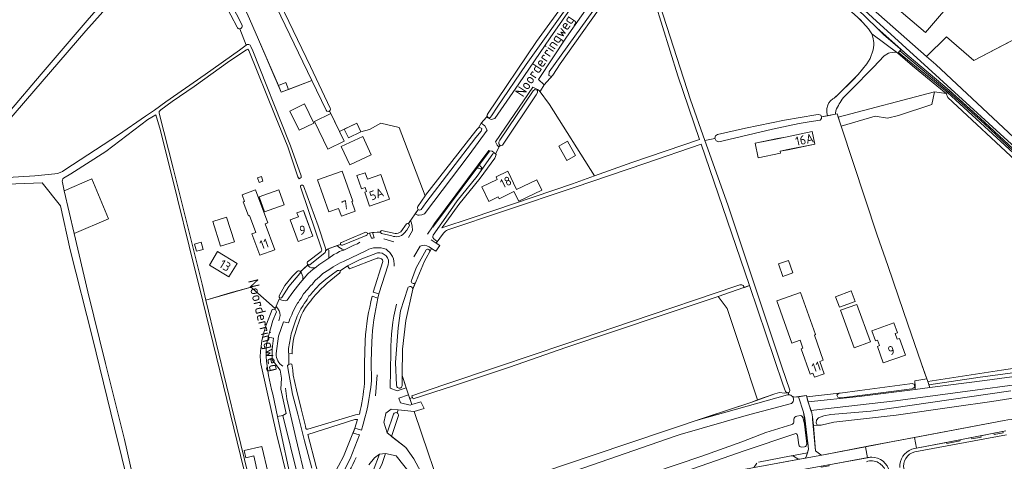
# Model space of a CAD drawing. Header units: metres. Extents: x 209813 to 223847, y 571801 to 587119.
# Tile 38 of 256: x 213344 to 213779, y 573755 to 573950. Entities that reach past the tile are written whole.
import ezdxf
from ezdxf.enums import TextEntityAlignment as Align

# ---------------------------------------------------------------- set-up
doc = ezdxf.new("R2010")
doc.units = ezdxf.units.M
for name, color, linetype, lineweight in [('B-RO-GR-BEPLANTING_CULTUUR_BOSPLANTSOEN-GV', 8, 'Continuous', 0), ('B-RO-GR-BOS_LOOF-GV', 8, 'Continuous', 0), ('B-RO-GR-BOUWLAND_AKKERBOUW-GV', 8, 'Continuous', 0), ('B-RO-GR-GRAS-GV', 8, 'Continuous', 0), ('B-RO-GR-GROENVOORZIENING-GV', 8, 'Continuous', 0), ('B-RO-GR-HOUTWAL-GV', 8, 'Continuous', 0), ('B-RO-OG-BEBOUWING-GV', 8, 'Continuous', 0), ('B-RO-OG-BEBOUWING-T18', 8, 'Continuous', 0), ('B-RO-OG-TERREIN_CULTUURSCHEIDING-GV', 8, 'Continuous', 0), ('B-RO-OG-TERREIN_ERF-GV', 8, 'Continuous', 0), ('B-RO-OG-TOPOGRAFIE-T18', 8, 'Continuous', 0), ('B-RO-OG-WEG-GV', 8, 'Continuous', 0), ('B-RO-VH-VERHARDING_BETONSTRAATSTEEN-GV', 8, 'Continuous', 0), ('B-RO-VH-VERHARDING_HALFVERHARDING-GV', 8, 'Continuous', 0), ('B-RO-VH-VERHARDING_PUIN-GV', 8, 'Continuous', 0), ('B-RO-VH-VERHARDING_STRAATBAKSTEEN-GV', 8, 'Continuous', 0), ('B-RO-VH-VERHARDING_TEGEL-GV', 8, 'Continuous', 0)]:
    doc.layers.add(name, color=color, linetype=linetype, lineweight=lineweight)
doc.styles.add('NLCS-ISO-M200-T18', font='txt', dxfattribs={"height": 0.36})

msp = doc.modelspace()

# ---------------------------------------------------------------- linework, layer by layer
at = {"layer": 'B-RO-GR-BEPLANTING_CULTUUR_BOSPLANTSOEN-GV'}
for points in [[(213453.606, 573809.036, 0.0847111), (213452.767, 573800.997)], [(213455.45, 573799.43, -0.0640464), (213456.041, 573809.059)], [(213452.767, 573800.997, 0.0416576), (213455.659, 573784.379)], [(213510.604, 573776.021, -0.2924265), (213511.193, 573774.888)], [(213685.741, 573773.247, -0.3353141), (213687.072, 573774.594)], [(213688.577, 573774.937, -0.2613883), (213689.868, 573773.661)], [(213684.75, 573770.953, 0.2493242), (213685.637, 573771.851)], [(213687.344, 573766.226, 0.3544788), (213686.112, 573766.888)], [(213689.048, 573760.879, -0.2495058), (213687.871, 573761.932)], [(213691.439, 573762.399, -0.3262601), (213690.386, 573761.11)], [(213684.457, 573757.046, -0.0461567), (213684.711, 573757.095)]]:
    msp.add_lwpolyline(points, format="xyb", dxfattribs=at)
at = {"layer": 'B-RO-GR-BEPLANTING_CULTUUR_BOSPLANTSOEN-GV', "flags": 128}
for points in [[(213456.041, 573809.059), (213453.722, 573809.454), (213453.606, 573809.036)], [(213461.68, 573775.73), (213459.31, 573786.53), (213459.52, 573791.47), (213458.95, 573794.99), (213455.45, 573799.43)], [(213818.397, 573793.127), (213730.551, 573781.381), (213693.243, 573777.196), (213693.651, 573776.069), (213693.935, 573774.276), (213694.306, 573770.478), (213696.034, 573770.697), (213695.504, 573771.624), (213695.655, 573772.799), (213696.637, 573773.852), (213698.972, 573774.766), (213702.044, 573775.325), (213719.668, 573776.794), (213781.399, 573785.74)], [(213455.659, 573784.379), (213457.751, 573774.428), (213460.12, 573774.94), (213461.68, 573775.73)], [(213684.711, 573757.095), (213691.661, 573758.435), (213692.121, 573760.001), (213690.474, 573773.664), (213689.966, 573776.389), (213687.724, 573783.222), (213685.695, 573782.955), (213685.748, 573783.139), (213685.048, 573783.344)], [(213792.042, 573770.745), (213798.933, 573784.886), (213793.526, 573784.396), (213773.102, 573781.143), (213756.51, 573778.693), (213730.782, 573775.071), (213703.394, 573772.019), (213697.673, 573770.694), (213696.812, 573770.641), (213696.034, 573770.697)], [(213684.134, 573780.016), (213664.689, 573774.983), (213635.442, 573766.455), (213633.312, 573765.745), (213581.909, 573748.038), (213550.819, 573737.572), (213527.945, 573729.768), (213529.517, 573725.204)], [(213511.193, 573774.888), (213508.052, 573765.637), (213514.481, 573760.734), (213517.958, 573755.754), (213520.991, 573749.969), (213526.585, 573733.72), (213532.021, 573735.585), (213524.44, 573757.97), (213518.141, 573776.653), (213511.018, 573777.388), (213510.604, 573776.021)], [(213687.072, 573774.594), (213688.577, 573774.937)], [(213623.352, 573749.522), (213645.047, 573756.887), (213662.753, 573763.35), (213673.332, 573767.372), (213684.75, 573770.953)], [(213685.637, 573771.851), (213685.741, 573773.247)], [(213689.868, 573773.661), (213690.384, 573771.153), (213691.439, 573762.399)], [(213694.306, 573770.478), (213695.267, 573759.375), (213697.532, 573757.595), (213697.776, 573757.459), (213698.052, 573757.417), (213719.14, 573761.461)], [(213719.14, 573761.461), (213733.307, 573764.196), (213778.445, 573772.778)], [(213686.112, 573766.888), (213663.725, 573759.338), (213628.811, 573747.029), (213620.123, 573744.133)], [(213687.871, 573761.932), (213687.344, 573766.226)], [(213482.888, 573719.189), (213484.592, 573719.85), (213487.43, 573720.504), (213500.087, 573724.973), (213519.91, 573731.43), (213521.593, 573732.007), (213516.303, 573749.366), (213510.207, 573757.047), (213505.489, 573758.086), (213503.992, 573753.677), (213497.92, 573740.973), (213493.206, 573733.665), (213481.671, 573720.515)], [(213670.028, 573754.263), (213684.457, 573757.046)], [(213690.386, 573761.11), (213689.048, 573760.879)]]:
    msp.add_lwpolyline(points, dxfattribs=at)
at = {"layer": 'B-RO-GR-BEPLANTING_CULTUUR_BOSPLANTSOEN-GV'}
msp.add_arc((213683.44, 573781.996), 2.098, 289.30855, 52.52961, dxfattribs=at)
at = {"layer": 'B-RO-GR-BOS_LOOF-GV', "flags": 128}
msp.add_lwpolyline([(213752.847, 573917.096), (213738.062, 573929.4), (213731.574, 573934.888), (213730.966, 573935.238), (213730.063, 573935.346), (213729.229, 573935.284), (213728.119, 573935.109), (213727.395, 573934.9), (213725.559, 573933.701), (213720.893, 573928.753), (213710.986, 573918.757), (213707.593, 573915.359), (213707.073, 573914.661), (213706.186, 573913.163), (213705.706, 573912.595), (213705.379, 573911.88), (213704.534, 573910.426), (213704.256, 573909.477), (213704.086, 573908.444), (213704.094, 573908.073), (213704.749, 573908.214), (213705.242, 573906.724), (213747.736, 573917.934)], close=True, dxfattribs=at)
msp.add_lwpolyline([(213752.847, 573917.096), (213738.062, 573929.4), (213731.574, 573934.888), (213730.966, 573935.238), (213730.063, 573935.346), (213729.229, 573935.284), (213728.119, 573935.109), (213727.395, 573934.9), (213725.559, 573933.701), (213720.893, 573928.753), (213710.986, 573918.757), (213707.593, 573915.359), (213707.073, 573914.661), (213706.186, 573913.163), (213705.706, 573912.595), (213705.379, 573911.88), (213704.534, 573910.426), (213704.256, 573909.477), (213704.086, 573908.444), (213704.094, 573908.073), (213704.749, 573908.214), (213705.242, 573906.724), (213747.736, 573917.934)], close=True, dxfattribs=at)
at = {"layer": 'B-RO-GR-BOUWLAND_AKKERBOUW-GV', "flags": 128}
msp.add_lwpolyline([(213363.677, 573874.178), (213368.053, 573855.255), (213383.138, 573861.834), (213375.767, 573879.468)], close=True, dxfattribs=at)
msp.add_lwpolyline([(213363.677, 573874.178), (213368.053, 573855.255), (213383.138, 573861.834), (213375.767, 573879.468)], close=True, dxfattribs=at)
at = {"layer": 'B-RO-GR-GRAS-GV', "flags": 128}
for points in [[(213462.676, 573918.89), (213472.949, 573922.824), (213451.459, 573967.594), (213431.367, 574009.552), (213420.366, 573998.196), (213434.955, 573970.612), (213444.385, 573952.446), (213449.421, 573940.916), (213458.183, 573920.656)], [(213414.445, 573992.23), (213402.329, 573977.523), (213373.256, 573944.744), (213338.322, 573904.348), (213337.724, 573903.786), (213336.827, 573904.372), (213336.267, 573904.938), (213339.435, 573909.216), (213353.445, 573925.673), (213373.798, 573949.395), (213397.19, 573976.486), (213414.721, 573996.004)], [(213440.016, 573946.372), (213425.97, 573973.145), (213415.85, 573992.138)], [(213449.574, 573976.64), (213472.321, 573929.058), (213480.979, 573910.709), (213481.125, 573910.287), (213481.052, 573909.665), (213480.771, 573909.426), (213485.166, 573900.329), (213492.738, 573904.034), (213494.586, 573900.258), (213498.326, 573901.223), (213503.444, 573904.026), (213511.473, 573902.073), (213523.035, 573871.958), (213523.173, 573872.159), (213543.661, 573898.548), (213545.886, 573901.439), (213546.453, 573902.001), (213547.67, 573903.98), (213549.99, 573906.75), (213550.502, 573907.943), (213572.164, 573940.068), (213585.542, 573958.701)], [(213168.56, 573973.641), (213210.49, 573949.675), (213261.075, 573921.081), (213287.612, 573905.849), (213311.197, 573891.888), (213325.775, 573882.701), (213329.255, 573880.781), (213333.77, 573879.765), (213350.626, 573880.72), (213359.5, 573881.629)], [(213834.279, 573968.016), (213765.074, 573931.72), (213753.105, 573942.108), (213744.306, 573933.455), (213748.303, 573929.913), (213819.398, 573863.421)], [(213363.992, 573883.358), (213387.656, 573898.865), (213399.594, 573907.109), (213403.558, 573909.703), (213408.458, 573913.415), (213425.927, 573925.559), (213441.048, 573936.325), (213443.983, 573938.486), (213441.122, 573945.684)], [(213785.58, 573885.662), (213753.703, 573915.422), (213752.847, 573917.096), (213747.736, 573917.934)], [(213445.982, 573738.536), (213424.863, 573825.432), (213418.808, 573849.641), (213413.634, 573870.578), (213406.082, 573900.777), (213404.145, 573907.688), (213400.627, 573905.709), (213381.947, 573891.531), (213366.523, 573881.594), (213363.403, 573879.786)], [(213706.571, 573902.71), (213722.499, 573854.598), (213727.151, 573841.213), (213731.9, 573827.339), (213736.032, 573815.267), (213738.911, 573806.717), (213743.4, 573793.97), (213744.76, 573789.957), (213777.284, 573794.876), (213823.729, 573801.806)], [(213517.401, 573782.882), (213517.141, 573783.63), (213531.207, 573788.39), (213555.376, 573796.502), (213585.085, 573806.54), (213614.073, 573816.388), (213660.091, 573831.991), (213661.874, 573832.564), (213662.749, 573832.626), (213663.246, 573832.338), (213663.577, 573831.896), (213663.59, 573831.298), (213666.066, 573832.291), (213652.266, 573872.83), (213644.782, 573894.733), (213619.915, 573886.221), (213589.228, 573875.813), (213557.498, 573865.185), (213532.906, 573856.902)], [(213362.821, 573877.884), (213363.677, 573874.178), (213375.767, 573879.468), (213383.138, 573861.834), (213368.053, 573855.255), (213374.142, 573829.49), (213381.934, 573797.826), (213390.222, 573764.337), (213393.915, 573748.042)], [(213402.805, 573695.322), (213403.772, 573695.737), (213395.755, 573729.551), (213385.794, 573769.437), (213376.11, 573809.283), (213366.253, 573848.061), (213361.942, 573867.505), (213353.964, 573877.744), (213334.557, 573876.911), (213327.096, 573875.204), (213315.347, 573872.208), (213314.085, 573872.653)], [(213531.05, 573855.445), (213527.748, 573851.053), (213529.39, 573849.94), (213527.61, 573847.53), (213525.787, 573848.664), (213522.601, 573843.024), (213517.475, 573830.662), (213514.412, 573816.911), (213512.884, 573804.211), (213512.781, 573792.612), (213515.628, 573783.991), (213516.161, 573782.451)]]:
    msp.add_lwpolyline(points, dxfattribs=at)
for points in [[(213573.343, 573918.482), (213577.846, 573912.333), (213597.716, 573880.784), (213614.127, 573886.719), (213644.05, 573896.876), (213634.458, 573924.949), (213624.26, 573957.601), (213617.536, 573978.597), (213617.434, 573978.808), (213605.992, 573963.338), (213582.539, 573930.166), (213579.331, 573925.199), (213575.5, 573921.02), (213573.82, 573918.24)], [(213462.676, 573918.89), (213461.486, 573922.062), (213458.183, 573920.656), (213459.477, 573917.665)], [(213731.847, 573907.365), (213746.531, 573912.326), (213747.736, 573917.934), (213705.242, 573906.724), (213706.571, 573902.71), (213721.594, 573907.1), (213727.018, 573906.307)], [(213662.788, 573802.699), (213656.252, 573822.198), (213652.322, 573827.539), (213628.006, 573819.428), (213585.104, 573804.893), (213560.171, 573796.301), (213535.405, 573788.054), (213517.634, 573782.211), (213517.401, 573782.882), (213516.161, 573782.451), (213517.105, 573779.72), (213521.004, 573780.94), (213522.459, 573777.964), (213518.141, 573776.653), (213524.44, 573757.97), (213532.021, 573735.585), (213543.927, 573739.669), (213575.345, 573749.963), (213597.171, 573757.435), (213646.588, 573774.01), (213667.127, 573780.87), (213669.666, 573781.778)]]:
    msp.add_lwpolyline(points, close=True, dxfattribs=at)
at = {"layer": 'B-RO-GR-GRAS-GV'}
for points in [[(213441.122, 573945.684, -0.3076165), (213440.016, 573946.372)], [(213359.5, 573881.629, 0.130532), (213363.992, 573883.358)], [(213363.403, 573879.786, 0.2537872), (213362.821, 573877.884)], [(213532.906, 573856.902, 0.1349648), (213531.05, 573855.445)]]:
    msp.add_lwpolyline(points, format="xyb", dxfattribs=at)
at = {"layer": 'B-RO-GR-GROENVOORZIENING-GV', "flags": 128}
msp.add_lwpolyline([(213732.484, 573935.937), (213731.842, 573935.197), (213753.306, 573917.72), (213753.546, 573917.499), (213754.137, 573917.839)], close=True, dxfattribs=at)
msp.add_lwpolyline([(213753.546, 573917.499), (213782.426, 573890.906), (213816.345, 573859.057), (213816.787, 573859.57), (213780.043, 573894.212), (213770.034, 573903.574), (213754.137, 573917.839)], dxfattribs=at)
at = {"layer": 'B-RO-GR-HOUTWAL-GV', "flags": 128}
for points in [[(213683.426, 573784.093), (213683.178, 573784.874), (213681.617, 573784.841), (213679.389, 573785.07), (213677.307, 573784.512), (213667.127, 573780.87), (213642.624, 573772.681), (213682.866, 573783.981)], [(213682.866, 573783.981), (213683.227, 573784.082)]]:
    msp.add_lwpolyline(points, dxfattribs=at)
at = {"layer": 'B-RO-GR-HOUTWAL-GV'}
msp.add_lwpolyline([(213683.227, 573784.082, -0.0264485), (213683.426, 573784.093)], format="xyb", dxfattribs=at)
at = {"layer": 'B-RO-OG-BEBOUWING-GV', "flags": 128}
for points in [[(213745.809, 574001.934), (213716.435, 573967.53), (213743.846, 573944.126), (213773.22, 573978.53)], [(213485.166, 573900.329), (213481.302, 573908.327), (213474.058, 573904.827), (213479.959, 573892.613), (213487.203, 573896.113)], [(213487.284, 573901.365), (213489.132, 573897.589), (213494.586, 573900.258), (213492.738, 573904.034)], [(213694.89, 573894.69), (213693.7, 573900.42), (213681.96, 573897.82), (213678.45, 573897.25), (213668.56, 573895.2), (213669.89, 573888.73), (213679.77, 573890.79), (213679.59, 573891.67), (213683.11, 573892.25)], [(213495.405, 573898.126), (213485.919, 573893.749), (213489.647, 573885.671), (213499.133, 573890.048)], [(213581.903, 573893.842), (213585.439, 573887.592), (213589.337, 573889.797), (213585.801, 573896.047)], [(213492.03, 573865.199), (213490.558, 573869.369), (213491.032, 573869.537), (213486.338, 573882.833), (213475.48, 573878.947), (213480.514, 573864.882), (213484.769, 573866.405), (213485.984, 573863.009)], [(213507.16, 573870.48), (213503.37, 573881.32), (213497.5, 573879.27), (213496.5, 573882.12), (213492.87, 573880.85), (213494.88, 573875.09), (213496.41, 573875.63), (213497.06, 573873.78), (213496.32, 573873.52), (213498.45, 573867.44)], [(213574.48, 573874.45), (213572.25, 573879.05), (213563.34, 573874.72), (213559.39, 573882.86), (213554.25, 573880.36), (213554.81, 573879.21), (213547.9, 573875.85), (213551.01, 573869.5), (213555.16, 573871.52), (213555.61, 573870.59), (213562.15, 573873.84), (213564.3, 573869.52)], [(213452.342, 573859.512), (213453.517, 573859.944), (213448.109, 573874.629), (213442.183, 573872.447), (213443.272, 573869.487), (213442.648, 573869.257), (213444.924, 573863.074), (213445.441, 573863.265), (213448.206, 573855.756), (213446.524, 573855.137), (213449.996, 573845.712), (213456.538, 573848.122)], [(213432.669, 573849.638), (213438.776, 573851.569), (213435.33, 573862.462), (213429.224, 573860.531)], [(213469.92, 573863.672), (213469.248, 573865.519), (213466.357, 573864.467), (213467.029, 573862.62), (213463.385, 573861.295), (213466.836, 573851.809), (213473.371, 573854.186)], [(213422.054, 573847.478), (213424.999, 573848.261), (213424.154, 573851.441), (213421.209, 573850.658)], [(213439.916, 573842.103), (213431.334, 573847.282), (213427.719, 573841.293), (213436.303, 573836.114)], [(213678.875, 573841.851), (213680.826, 573836.324), (213685.236, 573837.881), (213683.285, 573843.408)], [(213689.659, 573804.679), (213688.944, 573804.427), (213692.915, 573793.153), (213694.124, 573793.579), (213694.738, 573791.836), (213699.092, 573793.37), (213697.169, 573798.829), (213698.661, 573799.354), (213694.749, 573810.46), (213695.202, 573810.62), (213688.629, 573829.283), (213678.167, 573825.598), (213684.752, 573806.903), (213688.421, 573808.195)], [(213704.125, 573827.316), (213705.857, 573822.714), (213712.786, 573825.322), (213711.054, 573829.924)], [(213713.53, 573823.992), (213706.319, 573821.382), (213712.298, 573804.864), (213719.509, 573807.474)], [(213720.07, 573812.317), (213721.659, 573807.896), (213722.609, 573808.238), (213723.5, 573805.761), (213722.549, 573805.419), (213725.166, 573798.135), (213734.902, 573801.633), (213732.265, 573808.973), (213731.314, 573808.631), (213730.424, 573811.108), (213731.375, 573811.45), (213729.806, 573815.815)]]:
    msp.add_lwpolyline(points, close=True, dxfattribs=at)
at = {"layer": 'B-RO-OG-TERREIN_CULTUURSCHEIDING-GV', "flags": 128}
msp.add_lwpolyline([(213652.322, 573827.539), (213656.252, 573822.198), (213662.788, 573802.699), (213669.666, 573781.778), (213677.307, 573784.512), (213679.389, 573785.07), (213681.617, 573784.841), (213683.178, 573784.874), (213683.126, 573785.038), (213682.735, 573784.953), (213682.044, 573785.571), (213680.862, 573788.826), (213666.066, 573832.291)], close=True, dxfattribs=at)
at = {"layer": 'B-RO-OG-TERREIN_ERF-GV', "flags": 128}
for points in [[(213743.846, 573944.126), (213716.435, 573967.53), (213745.809, 574001.934), (213773.22, 573978.53)], [(213553.965, 573890.503), (213554.315, 573890.181), (213554.07, 573889.335), (213553.651, 573888.627), (213547.259, 573879.731), (213537.77, 573868.04), (213532.48, 573860.752), (213530.364, 573857.729), (213543.668, 573862.262), (213562.434, 573868.503), (213587.935, 573877.247), (213597.716, 573880.784), (213577.846, 573912.333), (213573.343, 573918.482), (213572.485, 573918.918), (213572.316, 573918.663), (213572.485, 573918.629), (213572.576, 573917.537), (213572.001, 573916.524), (213557.429, 573894.816), (213557.09, 573894.33), (213556.161, 573894.086), (213555.96, 573894.299), (213555.712, 573893.932)], [(213473.796, 573904.096), (213467.305, 573900.951), (213463.236, 573909.348), (213469.727, 573912.493)], [(213681.96, 573897.82), (213693.7, 573900.42), (213694.89, 573894.69), (213683.08, 573892.39), (213679.59, 573891.67), (213679.77, 573890.79), (213669.89, 573888.73), (213668.56, 573895.2), (213678.48, 573897.1)], [(213499.133, 573890.048), (213489.647, 573885.671), (213485.919, 573893.749), (213495.405, 573898.126)], [(213589.337, 573889.797), (213585.439, 573887.592), (213581.903, 573893.842), (213585.801, 573896.047)], [(213448.993, 573879.944), (213450.657, 573880.449), (213451.285, 573878.382), (213449.621, 573877.877)], [(213490.558, 573869.369), (213492.03, 573865.199), (213485.984, 573863.009), (213484.769, 573866.405), (213480.514, 573864.882), (213475.48, 573878.947), (213486.338, 573882.833), (213491.032, 573869.537)], [(213497.5, 573879.27), (213503.37, 573881.32), (213507.16, 573870.48), (213498.45, 573867.44), (213496.32, 573873.52), (213497.06, 573873.78), (213496.41, 573875.63), (213494.88, 573875.09), (213492.87, 573880.85), (213496.5, 573882.12)], [(213562.15, 573873.84), (213555.61, 573870.59), (213555.16, 573871.52), (213551.01, 573869.5), (213547.9, 573875.85), (213554.81, 573879.21), (213554.25, 573880.36), (213559.39, 573882.86), (213563.34, 573874.72), (213572.25, 573879.05), (213574.48, 573874.45), (213564.3, 573869.52)], [(213456.538, 573848.122), (213449.996, 573845.712), (213446.524, 573855.137), (213448.206, 573855.756), (213445.441, 573863.265), (213444.924, 573863.074), (213442.648, 573869.257), (213443.272, 573869.487), (213442.183, 573872.447), (213448.109, 573874.629), (213453.517, 573859.944), (213452.342, 573859.512)], [(213452.056, 573864.799), (213449.658, 573871.487), (213458.379, 573874.614), (213460.777, 573867.925)], [(213438.776, 573851.569), (213432.669, 573849.638), (213429.224, 573860.531), (213435.33, 573862.462)], [(213473.371, 573854.186), (213466.836, 573851.809), (213463.385, 573861.295), (213467.029, 573862.62), (213466.357, 573864.467), (213469.248, 573865.519)], [(213421.209, 573850.658), (213424.154, 573851.441), (213424.999, 573848.261), (213422.054, 573847.478)], [(213427.719, 573841.293), (213431.334, 573847.282), (213439.916, 573842.103), (213436.303, 573836.114)], [(213698.661, 573799.354), (213697.169, 573798.829), (213699.092, 573793.37), (213694.738, 573791.836), (213694.124, 573793.579), (213692.915, 573793.153), (213688.944, 573804.427), (213689.659, 573804.679), (213688.421, 573808.195), (213684.752, 573806.903), (213678.167, 573825.598), (213688.629, 573829.283), (213695.202, 573810.62), (213694.749, 573810.46)], [(213711.054, 573829.924), (213712.786, 573825.322), (213705.857, 573822.714), (213704.125, 573827.316)], [(213443.85, 573756.284), (213443.132, 573759.393), (213450.922, 573761.193), (213453.645, 573749.404), (213449.272, 573748.394), (213447.267, 573757.073)]]:
    msp.add_lwpolyline(points, close=True, dxfattribs=at)
for points in [[(213624.484, 573988.386), (213621.76, 573983.24), (213619.707, 573981.786), (213619.355, 573982.077), (213618.531, 573982.395), (213617.347, 573981.006), (213618.298, 573980.768), (213618.998, 573979.753), (213640.037, 573914.306), (213646.454, 573896.322)], [(213427.428, 573975.949), (213442.125, 573947.331)], [(213708.35, 573965.319), (213744.306, 573933.455), (213753.105, 573942.108), (213765.074, 573931.72), (213835.907, 573968.866)], [(213519.782, 573867.177), (213523.035, 573871.958), (213511.473, 573902.073), (213503.444, 573904.026), (213498.326, 573901.223), (213494.586, 573900.258), (213489.132, 573897.589), (213487.284, 573901.365), (213485.166, 573900.329), (213487.203, 573896.113), (213479.959, 573892.613), (213474.058, 573904.827), (213481.302, 573908.327), (213480.771, 573909.426), (213480.394, 573909.107), (213479.611, 573909.331), (213479.199, 573909.778), (213472.949, 573922.824), (213459.477, 573917.665), (213449.421, 573940.916), (213444.385, 573952.446)], [(213650.798, 573897.373), (213651.135, 573898.383), (213651.955, 573899.022), (213664.285, 573901.803), (213681.633, 573905.288), (213695.357, 573907.712), (213696.621, 573907.862), (213697.57, 573907.597), (213697.931, 573906.786), (213700.497, 573907.296), (213700.31, 573908.68), (213700.314, 573910.46), (213700.644, 573911.986), (213701.127, 573913.079), (213701.81, 573913.867), (213702.903, 573914.781), (213703.42, 573915.114), (213705.605, 573917.006), (213711.704, 573922.994), (213714.069, 573925.469), (213717.861, 573930.183), (213719.39, 573932.661), (213720.677, 573936.375), (213720.971, 573938.524), (213720.944, 573939.724), (213720.569, 573942.051), (213720.171, 573943.541), (213718.621, 573945.756), (213716.158, 573948.549), (213713.594, 573951.062)], [(213441.122, 573945.684), (213443.983, 573938.486), (213444.463, 573938.717), (213445.099, 573938.717), (213445.718, 573938.419), (213446.052, 573937.918), (213446.872, 573935.997), (213462.645, 573896.277), (213463.5, 573894.05), (213468.17, 573880.712), (213468.202, 573880.013), (213467.305, 573879.432), (213466.708, 573880.268), (213462.28, 573893.57), (213456.798, 573907.284), (213445.166, 573936.119), (213444.711, 573936.729), (213444.077, 573936.449), (213436.697, 573931.504), (213420.979, 573920.235), (213411.276, 573913.643), (213406.245, 573909.912), (213405.506, 573909.131), (213405.506, 573908.487), (213411.695, 573884.109), (213424.479, 573832.861), (213426.16, 573825.922), (213436.868, 573829.163), (213445.613, 573831.512)], [(213706.571, 573902.71), (213704.749, 573908.214), (213697.931, 573906.786), (213697.862, 573906.033), (213697.359, 573905.328), (213692.41, 573904.582), (213688.019, 573903.814), (213676.313, 573901.426), (213654.471, 573896.202), (213652.588, 573895.855), (213651.341, 573896.287), (213650.798, 573897.373)], [(213685.048, 573783.344), (213685.748, 573783.139), (213685.695, 573782.955), (213691.222, 573783.684), (213691.357, 573783.166), (213705.756, 573784.774), (213706.067, 573784.84), (213714.799, 573786.006), (213736.908, 573788.899), (213737.922, 573788.988), (213738.915, 573788.657), (213738.998, 573788.034), (213739.262, 573788.066), (213739.116, 573789.958), (213739.079, 573790.2), (213744.393, 573791.041), (213741.854, 573798.232), (213738.911, 573806.717), (213736.032, 573815.267), (213731.9, 573827.339), (213727.151, 573841.213), (213722.499, 573854.598), (213706.571, 573902.71)], [(213650.874, 573897.221), (213646.454, 573896.322), (213656.561, 573867.998), (213680.375, 573796.448), (213683.97, 573786.116), (213683.832, 573785.192), (213683.126, 573785.038), (213683.426, 573784.093)], [(213477.247, 573848.478), (213471.436, 573865.432), (213467.913, 573875.858)], [(213469.224, 573876.364), (213475.702, 573858.729), (213478.988, 573848.752)], [(213515.615, 573859.687), (213519.892, 573865.878)], [(213512.166, 573856.037), (213514.728, 573859.59)], [(213486.031, 573851.391), (213489.43, 573852.847), (213496.396, 573855.757)], [(213497.484, 573855.276), (213499.035, 573855.601), (213500.487, 573855.795), (213501.74, 573855.889), (213503.183, 573855.895)], [(213503.85, 573856.561), (213505.621, 573856.188), (213506.264, 573855.98), (213509.663, 573855.354)], [(213479.021, 573847.594), (213480.211, 573848.532), (213485.632, 573850.505)], [(213471.055, 573842.742), (213477.014, 573847.403)], [(213467.823, 573838.35), (213471.025, 573841.286), (213471.329, 573841.526)], [(213458.552, 573827.752), (213461.074, 573832.348), (213464.374, 573836.432), (213466.633, 573838.62)], [(213456.778, 573822.186), (213446.387, 573831.243), (213445.977, 573831.473), (213445.613, 573831.512), (213432.286, 573827.655), (213426.16, 573825.922), (213439.879, 573769.295), (213451.756, 573720.533), (213452.54, 573717.559), (213452.659, 573717.239), (213452.924, 573717.274), (213453.939, 573717.678), (213455.877, 573719.106), (213457.037, 573720.122), (213458.359, 573721.477), (213458.727, 573722.055), (213458.981, 573722.37), (213459.691, 573722.58), (213459.831, 573722.38), (213460.771, 573724.109), (213461.014, 573724.462), (213460.565, 573724.716), (213462.197, 573728.541), (213463.207, 573731.449)], [(213456.778, 573822.186), (213458.507, 573826.308), (213458.829, 573826.851)], [(213456.639, 573821.795), (213456.778, 573822.186)], [(213452.934, 573815.279), (213455.47, 573821.715)], [(213462.574, 573745.314), (213457.358, 573766.838), (213453.217, 573785.289), (213450.491, 573797.696)]]:
    msp.add_lwpolyline(points, dxfattribs=at)
at = {"layer": 'B-RO-OG-TERREIN_ERF-GV'}
for points in [[(213442.125, 573947.331, -0.5352381), (213441.122, 573945.684)], [(213467.913, 573875.858, -0.8172038), (213469.224, 573876.364)], [(213519.892, 573865.878, -0.4036911), (213519.782, 573867.177)], [(213514.728, 573859.59, -0.3217801), (213515.615, 573859.687)], [(213496.396, 573855.757, -0.4886566), (213497.484, 573855.276)], [(213503.183, 573855.895, -0.4373799), (213503.85, 573856.561)], [(213509.663, 573855.354, 0.1822055), (213512.166, 573856.037)], [(213477.014, 573847.403, 0.2899969), (213477.247, 573848.478)], [(213478.988, 573848.752, -0.0769425), (213479.021, 573847.594)], [(213485.632, 573850.505, -0.4228802), (213486.031, 573851.391)], [(213471.329, 573841.526, -0.4620592), (213471.055, 573842.742)], [(213466.633, 573838.62, -0.5315666), (213467.823, 573838.35)], [(213458.829, 573826.851, -0.4134637), (213458.552, 573827.752)], [(213455.47, 573821.715, -0.2718678), (213456.639, 573821.795)], [(213450.518, 573805.367, -0.0539632), (213452.934, 573815.279)], [(213450.491, 573797.696, -0.0825199), (213450.518, 573805.367)], [(213683.426, 573784.093, -0.2238859), (213685.048, 573783.344)], [(213739.13, 573758.896, 0.412376), (213734.309, 573751.064)]]:
    msp.add_lwpolyline(points, format="xyb", dxfattribs=at)
at = {"layer": 'B-RO-OG-WEG-GV', "flags": 128}
for points in [[(213579.331, 573925.199), (213578.655, 573924.63), (213577.612, 573925.144), (213577.687, 573926.653), (213613.607, 573976.716), (213616.392, 573980.371), (213617.09, 573981.07), (213617.347, 573981.006), (213618.465, 573982.421), (213617.292, 573982.571), (213615.714, 573982.633), (213614.638, 573982.31), (213604.55, 573969.22), (213598.58, 573960.96), (213585.35, 573941.97), (213573.03, 573923.35), (213575.5, 573921.02)], [(213572.485, 573918.918), (213570.53, 573919.91), (213553.97, 573895.83), (213554.71, 573894.33), (213555.495, 573893.505), (213555.712, 573893.932), (213555.96, 573894.299), (213555.45, 573894.839), (213555.411, 573895.608), (213555.968, 573896.499), (213570.669, 573918.261), (213571.326, 573918.861), (213572.316, 573918.663)], [(213705.756, 573784.774), (213691.357, 573783.166), (213691.967, 573781.013), (213714.498, 573783.309), (213739.298, 573786.453), (213739.262, 573788.066), (213738.998, 573788.034), (213739.083, 573787.396), (213738.316, 573786.945), (213737.733, 573786.712), (213725.21, 573785.04), (213706.746, 573782.772), (213705.866, 573782.714), (213705.138, 573783.014), (213704.731, 573783.951), (213705.286, 573784.548)], [(213517.105, 573779.72), (213515.628, 573783.991), (213511.4, 573782.57), (213512.08, 573780.56), (213516.34, 573779.49)], [(213491.99, 573769.32), (213493.09, 573773.16), (213491.97, 573773.13), (213471.126, 573766.524), (213474.905, 573752.431), (213475.72, 573748.99), (213476.39, 573747.04), (213482.43, 573748.6), (213486.94, 573756.76)]]:
    msp.add_lwpolyline(points, close=True, dxfattribs=at)
for points in [[(213588.467, 573959.414), (213567.534, 573929.92), (213554.719, 573911.103), (213552.244, 573907.257), (213551.797, 573906.672), (213551.204, 573906.302), (213550.51, 573906.765), (213550.366, 573907.27), (213550.502, 573907.943), (213549.99, 573906.75), (213552.05, 573905.72), (213553.76, 573906.13), (213564.32, 573921.33), (213578.17, 573941.77), (213594.48, 573965.34)], [(213817.946, 573861.427), (213790.206, 573887.04), (213744.988, 573928.304), (213708.99, 573961.236)], [(213713.601, 573954.49), (213722.383, 573946.141), (213725.474, 573943.062), (213735.681, 573934.21), (213754.27, 573918.563), (213767.898, 573906.275), (213782.454, 573892.744), (213799.223, 573877.078), (213817.913, 573859.186), (213820.942, 573862.167)], [(213522.74, 573863.93), (213542.36, 573890.01), (213550.26, 573900.99), (213549.23, 573902.83), (213547.67, 573903.98), (213546.453, 573902.001), (213547.108, 573902.172), (213547.908, 573901.699), (213547.871, 573900.99), (213547.665, 573900.52), (213545.36, 573897.707), (213523.202, 573868.829), (213521.123, 573865.87)], [(213553.937, 573890.448), (213552.55, 573891.66), (213551.44, 573891.866), (213546.98, 573885.85), (213547.17, 573885.08), (213547.97, 573884.4), (213547.51, 573883.69), (213546.62, 573884.2), (213545.8, 573884.22), (213526.334, 573858.135), (213526.171, 573858.242), (213524.05, 573854.99)], [(213525.54, 573852.55), (213527.748, 573851.053), (213528.288, 573851.825), (213526.847, 573852.951), (213526.335, 573853.603), (213526.358, 573854.034), (213526.562, 573854.625), (213534.09, 573865.523), (213537.154, 573869.787), (213545.98, 573880.627), (213552.839, 573890.415), (213553.559, 573890.715), (213553.937, 573890.448)], [(213519.892, 573865.878), (213518.642, 573864.085), (213518.877, 573863.794), (213519.685, 573863.44), (213520.342, 573863.39), (213521.528, 573863.516), (213522.74, 573863.93)], [(213515.975, 573858.809), (213514.842, 573856.821), (213513.75, 573855.428)], [(213515.54, 573853.56), (213517.43, 573856.62), (213517.286, 573858.666), (213516.806, 573860.333), (213516.493, 573860.993), (213515.615, 573859.687)], [(213496.978, 573854.373), (213486.514, 573850.128)], [(213498.446, 573855.49), (213497.484, 573855.276)], [(213499.203, 573853.205), (213498.446, 573855.49)], [(213503.183, 573855.895), (213501.74, 573855.889), (213500.487, 573855.795), (213499.666, 573855.692), (213500.46, 573853.321)], [(213508.308, 573854.203), (213503.662, 573855.301)], [(213504.72, 573852.91), (213509.17, 573851.62)], [(213471.329, 573841.526), (213471.1, 573841.345), (213471.355, 573840.986), (213472.062, 573840.38), (213472.795, 573840.178), (213473.35, 573840.153), (213474.439, 573840.192), (213474.971, 573840.519), (213476.094, 573841.452), (213478.259, 573842.932), (213480.384, 573844.448), (213480.398, 573847.875), (213480.211, 573848.532), (213479.021, 573847.594)], [(213485.632, 573850.505), (213484.128, 573849.946), (213484.814, 573849.29), (213486.3, 573848.366), (213487.292, 573848.046), (213491.53, 573850.08), (213493.16, 573850.75), (213494.07, 573851.51)], [(213520.69, 573849.65), (213518.01, 573844.99)], [(213524.877, 573847.119), (213525.787, 573848.664), (213524.67, 573849.36)], [(213497.07, 573847.83), (213486.881, 573842.968), (213485.455, 573842.331), (213482.415, 573840.648), (213480.377, 573839.298), (213477.765, 573837.62), (213476.348, 573836.17), (213474.631, 573834.738), (213473.639, 573833.593), (213473.176, 573832.967), (213472.329, 573832.165), (213471.59, 573831.301), (213471.043, 573830.524), (213470.451, 573829.918), (213469.882, 573829.227), (213469.247, 573828.62), (213468.198, 573826.79), (213467.524, 573825.862), (213467.021, 573825.021), (213466.642, 573824.503), (213465.489, 573822.415), (213464.423, 573820.263), (213464.049, 573819.317), (213463.277, 573817.575), (213462.989, 573816.63), (213462.62, 573815.9), (213460.38, 573816.3), (213458.3, 573809.92), (213457.16, 573802.25)], [(213502.48, 573828.65), (213500, 573829.45), (213504.225, 573842.942), (213504.163, 573843.712), (213503.664, 573844.148), (213502.853, 573844.419), (213502.267, 573844.485), (213502.039, 573844.476), (213501.81, 573844.44), (213489.551, 573839.726), (213488.723, 573841), (213485.433, 573838.737), (213485.439, 573838.223), (213485.166, 573837.749), (213484.529, 573837.314), (213479.761, 573833.343), (213478.196, 573831.827), (213477.178, 573831.024), (213475.215, 573828.733), (213474.537, 573828.19), (213473.123, 573826.462), (213472.471, 573825.491), (213471.562, 573824.561), (213470.109, 573822.554), (213469.102, 573820.852), (213468.706, 573819.927), (213468.245, 573819.066), (213467.274, 573816.124), (213466.464, 573814.039), (213465.475, 573810.754), (213465.12, 573809.979), (213464.762, 573807.686), (213464.519, 573806.485), (213464.273, 573803.764), (213464.27, 573802.138), (213462.756, 573802.33)], [(213478.879, 573846.934), (213471.992, 573841.482)], [(213488.723, 573841), (213494.24, 573843.8), (213501.92, 573846.71)], [(213516.931, 573834.538), (213519.026, 573840.105), (213523.468, 573848.098)], [(213506.7, 573841.52), (213502.48, 573828.65), (213502.11, 573826.76)], [(213458.507, 573826.308), (213459.742, 573825.81), (213461.409, 573825.557), (213462.01, 573825.84), (213464.574, 573829.336), (213466.683, 573831.971), (213467.736, 573833.438), (213468.686, 573834.519), (213468.929, 573835.193), (213468.987, 573835.698), (213468.895, 573836.246), (213468.011, 573838.522), (213467.823, 573838.35)], [(213467.712, 573837.622), (213462.838, 573831.863), (213459.709, 573827.086)], [(213473.009, 573751.724), (213469.638, 573763.795), (213466.741, 573775.508), (213464.349, 573784.338), (213462.416, 573796.04), (213462.212, 573797.022), (213462.805, 573797.5), (213462.756, 573802.33), (213462.681, 573802.633), (213462.701, 573804.559), (213463.46, 573809.232), (213463.89, 573810.928), (213465.314, 573815.416), (213466.473, 573818.725), (213468.018, 573822.038), (213469.05, 573823.483), (213469.595, 573824.452), (213470.248, 573825.273), (213470.858, 573826.179), (213471.634, 573827.557), (213472.354, 573828.186), (213473.196, 573829.415), (213476.515, 573832.877), (213479.142, 573835.069), (213481.517, 573836.915), (213484.317, 573838.959), (213484.874, 573838.965), (213485.433, 573838.737)], [(213510.347, 573788.253), (213509.903, 573798.355), (213511.049, 573813.58), (213512.116, 573821.195), (213515.292, 573831.226)], [(213517.475, 573830.662), (213518.558, 573833.57)], [(213458.829, 573826.851), (213458.507, 573826.308)], [(213499.63, 573827.56), (213502.11, 573826.76)], [(213458.4, 573816.79), (213458.972, 573819.109), (213458.747, 573820.219), (213458.458, 573821.201), (213457.817, 573822.326), (213457.126, 573823.023), (213456.639, 573821.795)], [(213457.278, 573820.735), (213455.79, 573816.905), (213453.722, 573809.454), (213456.041, 573809.059)], [(213835.086, 573802.777), (213824.77, 573800.147), (213809.462, 573797.551), (213788.991, 573794.644), (213767.888, 573791.848), (213745.255, 573788.497), (213745.674, 573787.261), (213770.049, 573790.351), (213825.086, 573797.908), (213834.912, 573800.666), (213846.713, 573804.909), (213858.334, 573808.068), (213858.218, 573808.184), (213858.224, 573808.75), (213856.189, 573810.739), (213855.843, 573811.113), (213839.24, 573805.762), (213835.166, 573804.194)], [(213496.17, 573789.15), (213496.24, 573797.87), (213496.52, 573808.1)], [(213499.38, 573807.51), (213499.14, 573798.72), (213499.21, 573790.16)], [(213507.79, 573802.87), (213507.57, 573787), (213510.64, 573785.77), (213514.641, 573787.061), (213512.781, 573792.612), (213512.853, 573788.306)], [(213462.805, 573797.5), (213463.552, 573797.68), (213464.088, 573797.557), (213464.547, 573794.867), (213464.743, 573792.73), (213466.167, 573786.263), (213468.17, 573777.792), (213470.077, 573770.155), (213470.238, 573769.172), (213470.606, 573768.813), (213471.205, 573768.841), (213492.23, 573775.22), (213493.93, 573775.49)], [(213501.01, 573783.54), (213501.74, 573792.88)], [(213461.28, 573786.94), (213461.95, 573782.32), (213465.87, 573765.01), (213470.48, 573745.93), (213473.06, 573735.97)], [(213463.558, 573744.814), (213466.958, 573745.988), (213466.76, 573748.15), (213460.12, 573774.94), (213457.751, 573774.428), (213458.497, 573770.876), (213463.952, 573745.567)], [(213504.752, 573772.005), (213506.148, 573767.19), (213508.968, 573775.55)], [(213510.604, 573776.021), (213511.018, 573777.388), (213508, 573777.7), (213505.65, 573775.89)], [(213494.83, 573768.5), (213491.99, 573769.32), (213491.23, 573767.09), (213494.05, 573766.42), (213489.87, 573755.72), (213485.63, 573747.33), (213483.7, 573745.12), (213476.98, 573743.98), (213477.6, 573736.854)], [(213480.075, 573722.274), (213489.288, 573733.863), (213495.798, 573743.497), (213499.966, 573750.549), (213502.756, 573757.9), (213500.633, 573756.289), (213498.071, 573753.196)], [(213691.15, 573756.697), (213691.661, 573758.435), (213684.711, 573757.095)], [(213685.6, 573756.89), (213687.424, 573755.809), (213687.8, 573755.648), (213688.206, 573755.592), (213690.647, 573756.036)]]:
    msp.add_lwpolyline(points, dxfattribs=at)
at = {"layer": 'B-RO-OG-WEG-GV'}
for points in [[(213521.123, 573865.87, -0.3736703), (213519.892, 573865.878)], [(213515.615, 573859.687, -0.3479335), (213515.975, 573858.809)], [(213497.484, 573855.276, -0.3978037), (213496.978, 573854.373)], [(213503.662, 573855.301, -0.3305495), (213503.183, 573855.895)], [(213511.011, 573853.98, -0.1357364), (213508.308, 573854.203)], [(213513.75, 573855.428, -0.1840925), (213511.011, 573853.98)], [(213486.514, 573850.128, -0.4157437), (213485.632, 573850.505)], [(213505.68, 573848.34, 0.2190496), (213497.07, 573847.83)], [(213509.31, 573840.85, 0.2714693), (213505.68, 573848.34)], [(213524.67, 573849.36, 0.2984822), (213520.69, 573849.65)], [(213479.021, 573847.594, -0.0446904), (213478.879, 573846.934)], [(213501.92, 573846.71, -0.5444365), (213506.7, 573841.52)], [(213471.992, 573841.482, -0.2117452), (213471.329, 573841.526)], [(213467.823, 573838.35, -0.267504), (213467.712, 573837.622)], [(213459.709, 573827.086, -0.3935661), (213458.829, 573826.851)], [(213496.52, 573808.1, -0.0527238), (213499.63, 573827.56)], [(213502.11, 573826.76, 0.0435264), (213499.38, 573807.51)], [(213510.36, 573824.05, 0.066473), (213507.79, 573802.87)], [(213456.639, 573821.795, -0.2900111), (213457.278, 573820.735)], [(213457.16, 573802.25, 0.2594612), (213460.16, 573796.67)], [(213493.93, 573775.49, 0.0357245), (213496.17, 573789.15)], [(213499.21, 573790.16, -0.0553957), (213494.83, 573768.5)], [(213512.853, 573788.306, -1.0363395), (213510.347, 573788.253)], [(213505.65, 573775.89, -0.0100194), (213504.752, 573772.005)], [(213508.968, 573775.55, -0.4243256), (213510.604, 573776.021)], [(213477.71, 573733.32, 0.0728271), (213492.49, 573756.43)]]:
    msp.add_lwpolyline(points, format="xyb", dxfattribs=at)
for centre, radius, start, end in [((213524.095, 573847.497), 0.868, 334.2106, 138.47328), ((213516.339, 573830.771), 1.141, 354.52433, 155.66202), ((213517.809, 573834.164), 0.954, 156.92738, 320.85637)]:
    msp.add_arc(centre, radius, start, end, dxfattribs=at)
at = {"layer": 'B-RO-VH-VERHARDING_BETONSTRAATSTEEN-GV', "flags": 128}
for points in [[(213720.171, 573943.541), (213720.569, 573942.051), (213720.944, 573939.724), (213720.971, 573938.524), (213720.677, 573936.375), (213719.39, 573932.661), (213717.861, 573930.183), (213714.069, 573925.469), (213707.302, 573918.738), (213704.472, 573915.974), (213703.42, 573915.114), (213702.903, 573914.781), (213701.81, 573913.867), (213701.127, 573913.079), (213700.644, 573911.986), (213700.314, 573910.46), (213700.31, 573908.68), (213700.497, 573907.296), (213704.094, 573908.073), (213704.086, 573908.444), (213704.256, 573909.477), (213704.534, 573910.426), (213705.379, 573911.88), (213705.706, 573912.595), (213706.186, 573913.163), (213707.073, 573914.661), (213707.593, 573915.359), (213710.986, 573918.757), (213720.893, 573928.753), (213725.559, 573933.701), (213727.395, 573934.9), (213728.119, 573935.109), (213729.229, 573935.284), (213730.063, 573935.346), (213730.966, 573935.238), (213731.574, 573934.888)], [(213545.8, 573884.22), (213551.44, 573891.866), (213550.99, 573891.95), (213527.11, 573859.68), (213526.171, 573858.242), (213526.334, 573858.135)]]:
    msp.add_lwpolyline(points, close=True, dxfattribs=at)
for points in [[(213500.46, 573853.321), (213499.666, 573855.692), (213498.446, 573855.49), (213499.203, 573853.205)], [(213690.647, 573756.036), (213698.052, 573757.417), (213697.776, 573757.459), (213697.532, 573757.595), (213695.267, 573759.375), (213693.986, 573773.356), (213693.935, 573774.276), (213693.651, 573776.069), (213691.746, 573781.686), (213691.222, 573783.684), (213687.724, 573783.222), (213689.966, 573776.389), (213691.871, 573762.789), (213692.121, 573760.001), (213691.15, 573756.697)], [(213738.925, 573760.343), (213739.852, 573760.521), (213738.95, 573765.269), (213728.708, 573763.296), (213717.274, 573761.103), (213718.198, 573756.283), (213718.525, 573756.344)], [(213669.396, 573753.909), (213668.179, 573752.154), (213667.839, 573751.953), (213667.468, 573751.819), (213688.206, 573755.592), (213687.8, 573755.648), (213687.424, 573755.809), (213685.6, 573756.89)]]:
    msp.add_lwpolyline(points, dxfattribs=at)
at = {"layer": 'B-RO-VH-VERHARDING_BETONSTRAATSTEEN-GV'}
for points in [[(213499.203, 573853.205, -0.0210194), (213500.46, 573853.321)], [(213685.6, 573756.89, 0.1646422), (213684.711, 573757.095)], [(213737.783, 573760.029, -0.0368787), (213738.925, 573760.343)], [(213691.15, 573756.697, -0.1818136), (213690.647, 573756.036)], [(213718.525, 573756.344, -0.0516083), (213720.162, 573756.494)]]:
    msp.add_lwpolyline(points, format="xyb", dxfattribs=at)
at = {"layer": 'B-RO-VH-VERHARDING_HALFVERHARDING-GV', "flags": 128}
msp.add_lwpolyline([(213752.847, 573917.096), (213753.703, 573915.422), (213785.58, 573885.662), (213816.168, 573857.482), (213817.913, 573859.186), (213799.223, 573877.078), (213782.454, 573892.744), (213767.898, 573906.275), (213754.708, 573918.168), (213754.137, 573917.839), (213770.034, 573903.574), (213780.043, 573894.212), (213816.787, 573859.57), (213816.345, 573859.057), (213782.426, 573890.906), (213753.546, 573917.499)], close=True, dxfattribs=at)
at = {"layer": 'B-RO-VH-VERHARDING_PUIN-GV', "flags": 128}
for points in [[(213731.842, 573935.197), (213731.574, 573934.888), (213738.062, 573929.4), (213752.847, 573917.096), (213753.546, 573917.499), (213753.306, 573917.72)], [(213733.001, 573936.534), (213732.484, 573935.937), (213754.137, 573917.839), (213754.708, 573918.168), (213754.27, 573918.563), (213735.681, 573934.21)], [(213471.1, 573841.345), (213468.011, 573838.522), (213468.895, 573836.246), (213468.987, 573835.698), (213468.929, 573835.193), (213468.686, 573834.519), (213469.55, 573835.62), (213471.219, 573837.48), (213472.511, 573838.608), (213473.908, 573839.865), (213474.439, 573840.192), (213473.35, 573840.153), (213472.795, 573840.178), (213472.062, 573840.38), (213471.355, 573840.986)], [(213744.76, 573789.957), (213744.393, 573791.041), (213739.079, 573790.2), (213739.116, 573789.958), (213739.298, 573786.453), (213745.674, 573787.261)]]:
    msp.add_lwpolyline(points, close=True, dxfattribs=at)
for points in [[(213739.298, 573786.453), (213714.498, 573783.309), (213691.967, 573781.013), (213693.243, 573777.196), (213730.551, 573781.381), (213818.397, 573793.127), (213832.18, 573795.707), (213841.961, 573799.933), (213848.911, 573802.275), (213863.028, 573806.427), (213871.075, 573809.452), (213873.432, 573809.897), (213875.566, 573809.585), (213877.3, 573808.696), (213880.145, 573806.249), (213885.881, 573799.755), (213887.126, 573797.708), (213887.837, 573796.241), (213890.062, 573789.573)], [(213858.334, 573808.068), (213846.713, 573804.909), (213834.912, 573800.666), (213825.086, 573797.908), (213770.049, 573790.351), (213745.674, 573787.261)], [(213526.585, 573733.72), (213520.991, 573749.969), (213517.958, 573755.754), (213514.481, 573760.734), (213506.148, 573767.19), (213504.752, 573772.005)], [(213498.071, 573753.196), (213500.633, 573756.289), (213502.756, 573757.9), (213505.489, 573758.086), (213510.207, 573757.047), (213516.303, 573749.366), (213526.13, 573717.118), (213526.506, 573714.338), (213525.825, 573712.046), (213523.681, 573708.923), (213532.481, 573712.064), (213538.085, 573714.033), (213534.355, 573715.256), (213531.701, 573718.86), (213526.585, 573733.72)]]:
    msp.add_lwpolyline(points, dxfattribs=at)
at = {"layer": 'B-RO-VH-VERHARDING_STRAATBAKSTEEN-GV', "flags": 128}
for points in [[(213707.34, 573956.597), (213715.041, 573949.617), (213716.158, 573948.549), (213718.621, 573945.756), (213720.171, 573943.541), (213731.574, 573934.888), (213732.484, 573935.937), (213733.001, 573936.534), (213722.383, 573946.141), (213713.601, 573954.49)], [(213778.445, 573772.778), (213738.95, 573765.269), (213739.852, 573760.521), (213758.897, 573764.184)], [(213758.897, 573764.184), (213779.207, 573768.09)], [(213764.059, 573765.177), (213764.278, 573764.557), (213768.353, 573765.33), (213768.23, 573765.979)], [(213774.023, 573767.093), (213774.15, 573766.559), (213778.027, 573767.248), (213777.971, 573767.852)], [(213753.023, 573763.054), (213753.282, 573762.519), (213759.043, 573763.749), (213758.897, 573764.184)]]:
    msp.add_lwpolyline(points, dxfattribs=at)
for points in [[(213480.211, 573848.532), (213480.398, 573847.875), (213480.384, 573844.448), (213482.61, 573845.978), (213484.014, 573846.658), (213485.098, 573847.291), (213485.843, 573847.621), (213487.08, 573847.935), (213487.292, 573848.046), (213486.3, 573848.366), (213484.814, 573849.29), (213484.128, 573849.946)], [(213694.499, 573751.897), (213718.198, 573756.283), (213717.274, 573761.103), (213698.052, 573757.417), (213690.647, 573756.036), (213667.468, 573751.819), (213659.037, 573750.231), (213629.745, 573744.357), (213607.957, 573739.036), (213609.161, 573734.303), (213628.458, 573739.113), (213638.934, 573741.415), (213649.373, 573743.545)]]:
    msp.add_lwpolyline(points, close=True, dxfattribs=at)
at = {"layer": 'B-RO-VH-VERHARDING_STRAATBAKSTEEN-GV'}
msp.add_lwpolyline([(213792.042, 573770.745, 0.1786619), (213778.445, 573772.778)], format="xyb", dxfattribs=at)
at = {"layer": 'B-RO-VH-VERHARDING_TEGEL-GV', "flags": 128}
for points in [[(213779.207, 573768.09), (213777.971, 573767.852), (213778.027, 573767.248), (213774.15, 573766.559), (213774.023, 573767.093), (213768.23, 573765.979), (213768.353, 573765.33), (213764.278, 573764.557), (213764.059, 573765.177), (213758.897, 573764.184), (213759.043, 573763.749), (213753.282, 573762.519), (213753.023, 573763.054), (213738.925, 573760.343)], [(213739.13, 573758.896), (213779.528, 573766.4)], [(213718.525, 573756.344), (213701.125, 573753.123), (213701.205, 573752.684), (213697.716, 573752.049), (213697.617, 573752.474)]]:
    msp.add_lwpolyline(points, dxfattribs=at)
at = {"layer": 'B-RO-VH-VERHARDING_TEGEL-GV'}
for points in [[(213737.783, 573760.029, 0.3343313), (213732.48, 573751.986)], [(213717.688, 573754.522, -0.4407872), (213726.283, 573749.849)], [(213727.892, 573750.024, 0.36817), (213719.845, 573756.483)]]:
    msp.add_lwpolyline(points, format="xyb", dxfattribs=at)

# ---------------------------------------------------------------- texts
at = {"layer": 'B-RO-OG-BEBOUWING-T18', "style": 'NLCS-ISO-M200-T18'}
for s, rotation, p in [('16A', 11.7, (213690.379, 573896.742)), ('18', 25.9, (213558.57, 573878.013)), ('5A', 19.2, (213501.487, 573872.737)), ('7', 19.9, (213487.645, 573867.865)), ('9', 2, (213468.736, 573856.757)), ('11', 20.2, (213451.884, 573850.67)), ('13', 328.9, (213434.684, 573841.175)), ('9', 19.8, (213728.682, 573803.648)), ('11', 19.4, (213695.586, 573796.376))]:
    msp.add_text(s, height=4, rotation=rotation, dxfattribs=at).set_placement(p, align=Align.MIDDLE)
at = {"layer": 'B-RO-OG-TOPOGRAFIE-T18', "style": 'NLCS-ISO-M200-T18'}
for rotation, p in [(56.5, (213576.311, 573933.43)), (283.6, (213451.189, 573814.645))]:
    msp.add_text('Noorderringweg', height=4.5, rotation=rotation, dxfattribs=at).set_placement(p, align=Align.MIDDLE)

doc.saveas('drawing.dxf')
